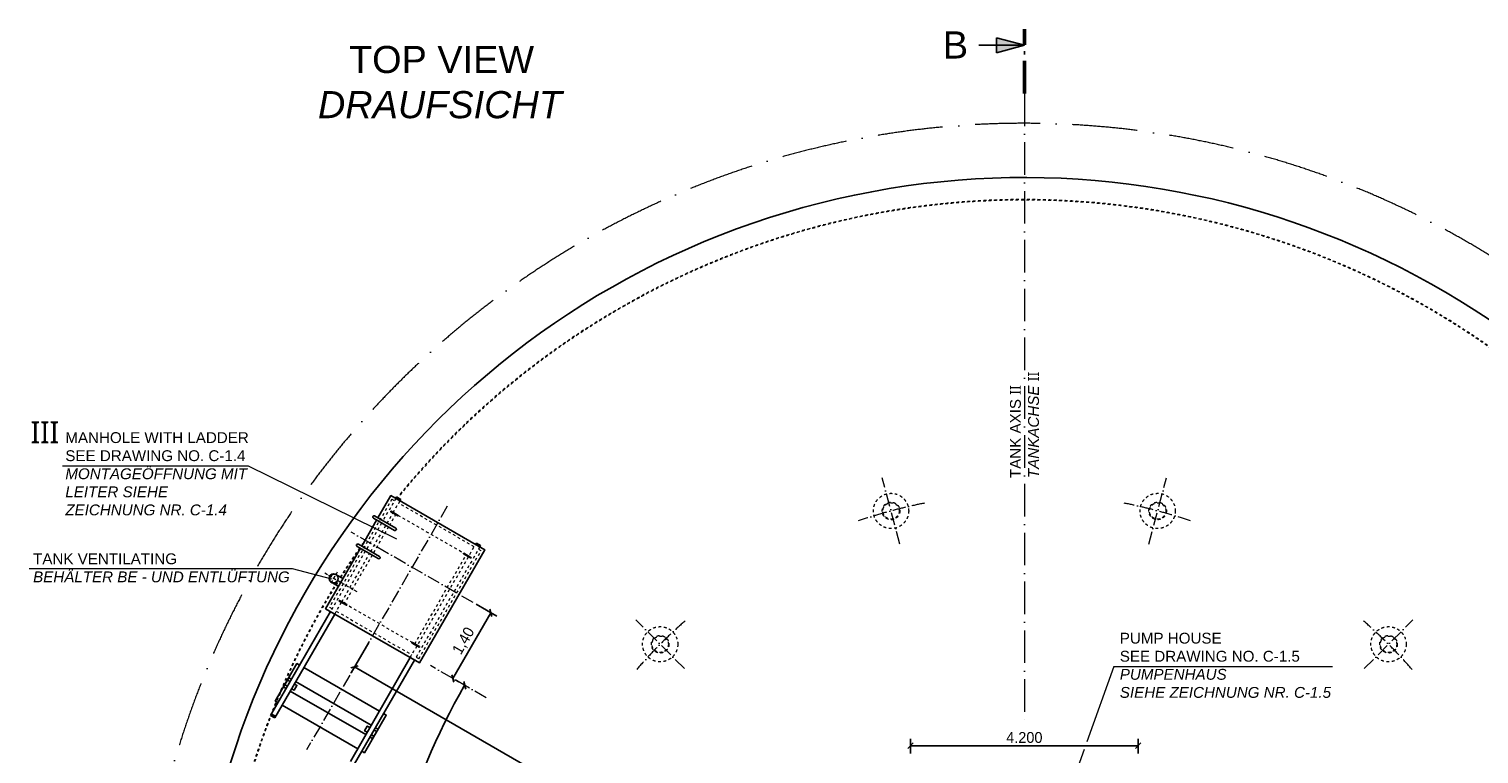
# Model space of a CAD drawing. Header units: millimetres. Extents: x -3395 to 5934498, y -177084 to 63013.
# Tile 42 of 256: x 22429 to 49176, y 4694 to 18064. Entities that reach past the tile are written whole.
import ezdxf

# ---------------------------------------------------------------- set-up
doc = ezdxf.new("R2010")
doc.units = ezdxf.units.MM
for name, pattern in [('ACAD_ISO02W100', [15, 12, -3]), ('ACAD_ISO10W100', [18, 12, -3, 0, -3]), ('JIS_02_1.0', [2, 1, -1])]:
    doc.linetypes.add(name, pattern=pattern)
doc.layers.add('Bemaßung', color=7, linetype='Continuous', lineweight=9)
doc.layers.add('Beschriftung', color=7, linetype='Continuous', lineweight=9)
doc.styles.add('LBB3.5M1000', font='isocp.shx', dxfattribs={"height": 3.5})
doc.dimstyles.new('DIN', dxfattribs={"dimtxt": 2.5, "dimasz": 2.5, "dimexe": 1.25, "dimexo": 0.625, "dimtad": 1, "dimtih": 1, "dimdec": 4, "dimdsep": 46, "dimlunit": 6, "dimtxsty": 'Standard', "dimcen": 2.5, "dimadec": 0, "dimazin": 0, "dimtfac": 1, "dimtdec": 4, "dimtmove": 0, "dimatfit": 3, "dimfxl": 0, "dimtvp": 1, "dimtolj": 1, "dimtzin": 0, "dimarcsym": 0})

# ---------------------------------------------------------------- blocks, each defined once
blk = doc.blocks.new('_Oblique')
at = {"color": 0, "linetype": 'ByBlock', "lineweight": -2}
blk.add_line((-0.5, -0.5), (0.5, 0.5), dxfattribs=at)
blk = doc.blocks.new('*D1')
at = {"layer": 'Bemaßung', "color": 0, "lineweight": -2, "transparency": 16777216}
blk.add_arc((40789, 0), 11921, 150, 180, dxfattribs=at)
at = {"layer": 'DEFPOINTS', "color": 0, "transparency": 16777216}
for p in [(29833, 6326), (30864, 5731), (29587, 4077), (22908, 0), (54595, 0)]:
    blk.add_point(p, dxfattribs=at)
at = {"layer": 'Bemaßung', "color": 0, "lineweight": -2, "transparency": 16777216, "xscale": 100, "yscale": 100, "zscale": 100}
for p, rotation in [((30466, 5960), 60.00000000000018), ((28869, 0), 270)]:
    blk.add_blockref('_Oblique', p, dxfattribs=dict(at, rotation=rotation))
at = {"layer": 'Bemaßung', "color": 0, "transparency": 16777216, "insert": (29058, 3124), "char_height": 200, "attachment_point": 5, "rotation": 75.0877}
blk.add_mtext('\\A1;30°', dxfattribs=at)
blk = doc.blocks.new('*D4')
at = {"layer": 'Bemaßung', "color": 0, "lineweight": -2, "transparency": 16777216}
for p, q in [((30948, 7298), (30248, 6086)), ((30675, 7456), (31057, 7236)), ((30302, 6055), (30357, 6023))]:
    blk.add_line(p, q, dxfattribs=at)
at = {"layer": 'DEFPOINTS', "color": 0, "transparency": 16777216}
for p in [(30621, 7487), (30248, 6086), (30248, 6086)]:
    blk.add_point(p, dxfattribs=at)
at = {"layer": 'Bemaßung', "color": 0, "lineweight": -2, "transparency": 16777216, "xscale": 100, "yscale": 100, "zscale": 100}
for p, rotation in [((30948, 7298), 60.00000000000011), ((30248, 6086), 240.0000000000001)]:
    blk.add_blockref('_Oblique', p, dxfattribs=dict(at, rotation=rotation))
at = {"layer": 'Bemaßung', "color": 0, "transparency": 16777216, "insert": (30454, 6775), "char_height": 200, "attachment_point": 5, "rotation": 60}
blk.add_mtext('\\A1;1,40', dxfattribs=at)
blk = doc.blocks.new('*D402')
at = {"layer": 'Bemaßung', "color": 0, "lineweight": -2, "transparency": 16777216}
for p, q in [((28695, 6752), (28372, 6192)), ((28434, 6301), (40429, -624)), ((40689, -173), (40366, -733))]:
    blk.add_line(p, q, dxfattribs=at)
at = {"layer": 'DEFPOINTS', "color": 0, "transparency": 16777216}
for p in [(28795, 6925), (40789, 0), (40429, -624)]:
    blk.add_point(p, dxfattribs=at)
at = {"layer": 'Bemaßung', "color": 0, "lineweight": -2, "transparency": 16777216, "xscale": 100, "yscale": 100, "zscale": 100}
for p, rotation in [((28434, 6301), 150), ((40429, -624), 329.9999999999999)]:
    blk.add_blockref('_Oblique', p, dxfattribs=dict(at, rotation=rotation))
at = {"layer": 'Bemaßung', "color": 0, "transparency": 16777216, "insert": (34507, 3055), "char_height": 200, "attachment_point": 5, "rotation": 330}
blk.add_mtext('\\A1;13.850', dxfattribs=at)
blk = doc.blocks.new('*D403')
at = {"layer": 'Bemaßung', "color": 0, "lineweight": -2, "transparency": 16777216}
for p, q in [((53284, 6059), (53650, 5425)), ((53587, 5534), (41593, -1391)), ((41289, -866), (41655, -1500))]:
    blk.add_line(p, q, dxfattribs=at)
at = {"layer": 'DEFPOINTS', "color": 0, "transparency": 16777216}
for p in [(52784, 6925), (40789, 0), (41593, -1391)]:
    blk.add_point(p, dxfattribs=at)
at = {"layer": 'Bemaßung', "color": 0, "lineweight": -2, "transparency": 16777216, "xscale": 100, "yscale": 100, "zscale": 100}
for p, rotation in [((53587, 5534), 29.99999999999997), ((41593, -1391), 210)]:
    blk.add_blockref('_Oblique', p, dxfattribs=dict(at, rotation=rotation))
at = {"layer": 'Bemaßung', "color": 0, "transparency": 16777216, "insert": (47515, 2308), "char_height": 200, "attachment_point": 5, "rotation": 30}
blk.add_mtext('\\A1;13.850', dxfattribs=at)
blk = doc.blocks.new('*D755')
at = {"layer": 'Bemaßung', "color": 0, "lineweight": -2, "transparency": 16777216}
for p, q in [((38689, 4700), (38689, 4972)), ((42889, 4847), (38689, 4847)), ((42889, 4700), (42889, 4972))]:
    blk.add_line(p, q, dxfattribs=at)
at = {"layer": 'DEFPOINTS', "color": 0, "transparency": 16777216}
for p in [(38689, 4847), (38689, 4100), (42889, 4100)]:
    blk.add_point(p, dxfattribs=at)
at = {"layer": 'Bemaßung', "color": 0, "lineweight": -2, "transparency": 16777216, "xscale": 100, "yscale": 100, "zscale": 100, "rotation": 180}
blk.add_blockref('_Oblique', (38689, 4847), dxfattribs=at)
at = {"layer": 'Bemaßung', "color": 0, "lineweight": -2, "transparency": 16777216, "xscale": 100, "yscale": 100, "zscale": 100}
blk.add_blockref('_Oblique', (42889, 4847), dxfattribs=at)
at = {"layer": 'Bemaßung', "color": 0, "transparency": 16777216, "insert": (40789, 4997), "char_height": 200, "attachment_point": 5}
blk.add_mtext('\\A1;4.200', dxfattribs=at)

msp = doc.modelspace()

# ---------------------------------------------------------------- hatches: boundary and pattern name
for points in [[(40789.44271, 17764.42147), (40277.25022, 17764.42147), (40277.25022, 17901.66303)], [(40789.44271, 17764.42147), (40277.25022, 17627.17991), (40277.25022, 17764.42147)]]:
    msp.add_hatch(color=256).paths.add_polyline_path(points)
at = {"layer": 'Beschriftung'}
for points in [[(28049.06165, 8017.1627, 0.4142135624), (27964.91165, 7933.0127), (27978.50431, 7933.0127, -0.316340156), (28049.06165, 8003.57004)], [(27978.50431, 7933.0127), (27964.91165, 7933.0127, 0.1989123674), (27989.55861, 7873.50967, -0.1800703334)], [(28049.06165, 8017.1627), (28049.06165, 8003.57004, -0.1800703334), (28108.56469, 7992.51574, 0.1989123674)]]:
    msp.add_hatch(color=256, dxfattribs=at).paths.add_polyline_path(points)

# ---------------------------------------------------------------- linework, layer by layer
at = {"linetype": 'ACAD_ISO10W100', "lineweight": 50, "ltscale": 50}
msp.add_line((40789.44271, 16875), (40789.44271, 18064.42147), dxfattribs=at)
for p, q in [((40789.44271, 17764.42147), (39949.52873, 17764.42147)), ((40789.44271, 17764.42147), (40277.25022, 17901.66303)), ((40277.25022, 17901.66303), (40277.25022, 17764.42147)), ((40789.44271, 17764.42147), (40277.25022, 17627.17991)), ((40277.25022, 17627.17991), (40277.25022, 17764.42147)), ((29195.05519, 9407.56902), (29210.05519, 9433.54978)), ((29282.99748, 9379.88953), (29205.05519, 9424.88953)), ((29287.99748, 9388.54978), (29210.05519, 9433.54978)), ((29287.99748, 9388.54978), (29272.99748, 9362.56902)), ((29103.36927, 9159.12707), (29233.27308, 9084.12707)), ((29239.27308, 9094.51937), (29109.36927, 9169.51937)), ((28781.26868, 9041.23248), (29170.98011, 8816.23248)), ((29195.13011, 8858.06151), (28805.41868, 9083.06151)), ((28895.13011, 8338.44627), (28505.41868, 8563.44627)), ((30681.98425, 8583.73114), (30666.98425, 8557.75038)), ((30676.98425, 8575.07089), (30754.92653, 8530.07089)), ((30681.98425, 8583.73114), (30759.92653, 8538.73114)), ((28481.26868, 8521.61724), (28870.98011, 8296.61724)), ((30575.61246, 8309.12707), (30445.70865, 8384.12707)), ((30451.70865, 8394.51937), (30581.61246, 8319.51937)), ((30744.92653, 8512.75038), (30759.92653, 8538.73114)), ((28006.98665, 7860.13666), (28136.89046, 7785.13666)), ((28091.13665, 8005.88874), (28220.42796, 7929.82786)), ((28153.36927, 7513.6788), (28283.27308, 7438.6788)), ((28289.27308, 7449.07111), (28159.36927, 7524.07111)), ((26885.05519, 5406.53165), (27990.05519, 7320.44779)), ((28067.99748, 7275.44779), (26962.99748, 5361.53165)), ((29625.61246, 6663.6788), (29495.70865, 6738.6788)), ((29501.70865, 6749.07111), (29631.61246, 6674.07111)), ((29461.98425, 6470.62916), (28356.98425, 4556.71302)), ((28434.92653, 4511.71302), (29539.92653, 6425.62916)), ((27122.26673, 5927.75681), (27222.26673, 6100.96189)), ((27122.26673, 5927.75681), (27170.05519, 5900.16613)), ((27222.26673, 6100.96189), (27270.05519, 6073.37121)), ((27347.99748, 6028.37121), (28741.98425, 5223.55258)), ((27247.99748, 5855.16613), (28641.98425, 5050.3475)), ((26962.99748, 5361.53165), (26885.05519, 5406.53165)), ((26967.99748, 5370.19191), (26890.05519, 5415.19191)), ((28767.715, 4977.75681), (28867.715, 5150.96189)), ((28819.92653, 5178.55258), (28867.715, 5150.96189)), ((28719.92653, 5005.3475), (28767.715, 4977.75681))]:
    msp.add_line(p, q)
at = {"linetype": 'ACAD_ISO10W100', "lineweight": 18, "ltscale": 50}
msp.add_line((40789.44271, 16875), (40789.44271, 5296.27449), dxfattribs=at)
at = {"linetype": 'ACAD_ISO10W100', "lineweight": 18, "ltscale": 20}
for p, q in [((38494.83599, 8563.58885), (38166.48757, 9789.00185)), ((43084.04942, 8563.58885), (43412.39785, 9789.00185)), ((30144.99086, 9263.26859), (27549.99086, 4768.59674)), ((30620.82389, 7487.43557), (28369.15784, 8787.43557)), ((34520.46057, 6268.98213), (33623.396, 7166.04671)), ((47058.42484, 6268.98213), (47955.48941, 7166.04671)), ((30863.64722, 5730.6607), (29833.10925, 6325.64207))]:
    msp.add_line(p, q, dxfattribs=at)
at = {"linetype": 'JIS_02_1.0', "lineweight": 18, "ltscale": 50}
for p, q in [((29122.26673, 9391.85843), (27972.26673, 7400)), ((29195.05519, 9407.56902), (28957.13019, 8995.47083)), ((29170.05519, 9364.26775), (29122.26673, 9391.85843)), ((29148.49748, 9146.92869), (29272.99748, 9362.56902)), ((29035.07248, 8950.47083), (29142.49748, 9136.53639)), ((29195.47181, 9118.65335), (29082.54681, 8923.06151)), ((30494.50992, 8368.65335), (29195.47181, 9118.65335)), ((30641.98425, 8514.44911), (29247.99748, 9319.26775)), ((28932.98019, 8953.6418), (28657.13019, 8475.85559)), ((28735.07248, 8430.85559), (29010.92248, 8908.6418)), ((29058.39681, 8881.23248), (28782.54681, 8403.44627)), ((28632.98019, 8434.02656), (27990.05519, 7320.44779)), ((28198.49748, 7501.48042), (28710.92248, 8389.02656)), ((28758.39681, 8361.61724), (28245.47181, 7473.20508)), ((29461.98425, 6470.62916), (30666.98425, 8557.75038)), ((30744.92653, 8512.75038), (29539.92653, 6425.62916)), ((29544.50992, 6723.20508), (30494.50992, 8368.65335)), ((29617.715, 6450), (30767.715, 8441.85843)), ((30767.715, 8441.85843), (30719.92653, 8469.44911)), ((28067.99748, 7275.44779), (28192.49748, 7491.08812)), ((27972.26673, 7400), (28020.05519, 7372.40932)), ((28097.99748, 7327.40932), (29491.98425, 6522.59068)), ((28245.47181, 7473.20508), (29544.50992, 6723.20508)), ((29569.92653, 6477.59068), (29617.715, 6450))]:
    msp.add_line(p, q, dxfattribs=at)
at = {"linetype": 'ACAD_ISO10W100', "lineweight": 18, "ltscale": 5}
for p, q in [((28482.07435, 7683.0127), (27875.85657, 8033.0127)), ((28116.13665, 8049.19001), (27981.98665, 7816.83539))]:
    msp.add_line(p, q, dxfattribs=at)
for points in [[(28866.04046, 9048.06151), (29103.96546, 9460.1597), (30836.01627, 8460.1597), (29631.01627, 6373.03848), (27898.96546, 7373.03848), (28541.89046, 8486.61724)], [(29209.38532, 9422.38953), (29199.38532, 9405.06902), (29268.66735, 9365.06902), (29278.66735, 9382.38953)], [(28566.04046, 8528.44627), (28841.89046, 9006.23248)], [(30750.59641, 8532.57089), (30740.59641, 8515.25038), (30671.31438, 8555.25038), (30681.31438, 8572.57089)], [(27420.05519, 6333.17883), (27372.26673, 6360.76952), (26972.26673, 5667.94919), (27020.05519, 5640.35851)], [(28891.98425, 5483.3602), (27497.99748, 6288.17883)], [(27195.05519, 5943.4674), (27147.4238, 5970.9674), (27197.4238, 6057.56994), (27245.05519, 6030.06994)], [(27322.99748, 5985.06994), (27370.62888, 5957.56994), (27320.62888, 5870.9674), (27272.99748, 5898.4674)], [(26894.38532, 5412.69191), (26904.38532, 5430.01241), (26973.66735, 5390.01241), (26963.66735, 5372.69191)], [(27097.99748, 5595.35851), (28491.98425, 4790.53987)], [(28569.92653, 4745.53987), (28617.715, 4717.94919), (29017.715, 5410.76952), (28969.92653, 5438.3602)], [(28716.98425, 5180.25131), (28669.35285, 5207.75131), (28619.35285, 5121.14877), (28666.98425, 5093.64877)], [(28744.92653, 5048.64877), (28792.55793, 5021.14877), (28842.55793, 5107.75131), (28794.92653, 5135.25131)]]:
    msp.add_lwpolyline(points)
at = {"linetype": 'JIS_02_1.0', "lineweight": 18, "ltscale": 50}
for centre, radius in [((38330.66178, 9176.29535), 325), ((43248.22363, 9176.29535), 325), ((38330.66178, 9176.29535), 161.95), ((38330.66178, 9176.29535), 150.95), ((43248.22363, 9176.29535), 161.95), ((43248.22363, 9176.29535), 150.95), ((34071.92828, 6717.51442), 325), ((47506.95713, 6717.51442), 325), ((34071.92828, 6717.51442), 161.95), ((34071.92828, 6717.51442), 150.95), ((47506.95713, 6717.51442), 161.95), ((47506.95713, 6717.51442), 150.95)]:
    msp.add_circle(centre, radius, dxfattribs=at)
msp.add_circle((28049.06165, 7933.0127), 84.15)
at = {"linetype": 'ACAD_ISO10W100', "lineweight": 13, "ltscale": 100}
msp.add_arc((40789.44271, 0), 16325, 189.98200399, 174.084252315, dxfattribs=at)
at = {"linetype": 'Continuous'}
msp.add_arc((40789.44271, 0), 15325, 312.318634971, 178.371022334, dxfattribs=at)
at = {"linetype": 'JIS_02_1.0', "lineweight": 18, "ltscale": 50}
for centre, radius, start, end in [((40789.44271, 0), 14919, 28.172208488, 140.625924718), ((40789.44271, 0), 14909, 28.170982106, 140.619580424), ((40764.44271, -43.30127), 14919, 144.487357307, 144.907958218), ((40764.44271, -43.30127), 14919, 145.094160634, 147.566805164), ((40764.44271, -43.30127), 14909, 145.090862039, 147.565486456), ((40764.44271, -43.30127), 14909, 144.901027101, 144.904533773), ((40789.44271, 0), 14919, 148.210632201, 180.727498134), ((40789.44271, 0), 14909, 148.209431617, 180.72798612)]:
    msp.add_arc(centre, radius, start, end, dxfattribs=at)
at = {"linetype": 'ACAD_ISO02W100', "lineweight": 18, "ltscale": 10}
for centre, start, end in [((40864.44271, 129.90381), 141.489116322, 141.514340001), ((40764.44271, -43.30127), 144.901027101, 144.904533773)]:
    msp.add_arc(centre, 14909, start, end, dxfattribs=at)
for centre, radius, start, end in [((29106.36927, 9164.32322), 6, 60, 240), ((29236.27308, 9089.32322), 6, 240, 60), ((28793.34368, 9062.147), 24.15, 60, 240), ((29183.05511, 8837.147), 24.15, 240, 60), ((28493.34368, 8542.53175), 24.15, 60, 240), ((28883.05511, 8317.53175), 24.15, 240, 60), ((30448.70865, 8389.32322), 6, 60, 240), ((30578.61246, 8314.32322), 6, 240, 60), ((28156.36927, 7518.87495), 6, 60, 240), ((28286.27308, 7443.87495), 6, 240, 60), ((29498.70865, 6743.87495), 6, 60, 240), ((29628.61246, 6668.87495), 6, 240, 60)]:
    msp.add_arc(centre, radius, start, end)
at = {"linetype": 'ACAD_ISO10W100', "lineweight": 18, "ltscale": 20}
for start, end in [(101.17361695, 108.82638305), (71.17361695, 78.82638305), (131.17361695, 138.82638305), (41.17361695, 48.82638305)]:
    msp.add_arc((40789.44271, 0), 9500, start, end, dxfattribs=at)
at = {"linetype": 'ACAD_ISO02W100', "lineweight": 18, "ltscale": 7}
msp.add_arc((40764.44271, -43.30127), 14919, 144.487357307, 144.907958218, dxfattribs=at)
at = {"layer": 'Beschriftung', "lineweight": 13}
for p, q in [((23047.20936, 10008.58537), (26471.14533, 10008.58537)), ((26471.14533, 10008.58537), (29206.06521, 8661.85608)), ((22429.38153, 8117.43838), (27284.60016, 8117.43838)), ((27284.60016, 8117.43838), (28009.84255, 7921.88026)), ((42440.19165, 6309.48184), (41942.14381, 4919.23795)), ((42440.19165, 6309.48184), (46476.51808, 6306.96693)), ((41891.88441, 4778.94454), (41429.88983, 3489.33923))]:
    msp.add_line(p, q, dxfattribs=at)
at = {"layer": 'Beschriftung'}
msp.add_arc((28063.96361, 7918.11075), 86.74883, 59.059982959, 210.940017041, dxfattribs=at)

# ---------------------------------------------------------------- texts
at = {"layer": 'Beschriftung', "attachment_point": 1, "style": 'LBB3.5M1000'}
for s, insert, char_height, width in [('{\\fArial|b0|i0|c0|p34;B}', (39286.15563, 18020.31838), 500, 335.8461916), ('\\pi911.06;{\\fArial|b0|i0|c0|p34;TOP VIEW\\P\\pi338.42;\\fArial|b0|i1|c0|p34;DRAUFSICHT}', (27420.81927, 17752.64344), 500, 5212.9838851), ('{\\fSegoe UI|b0|i0|c0|p34;\\H2x;\\C256;III}', (22456.96528, 10826.01457), 200, 517.2088703), ('{\\fArial|b0|i0|c0|p34;\\C256;MANHOLE WITH LADDER\\PSEE DRAWING NO. C-1.4\\P\\fArial|b0|i1|c0|p34;MONTAGEÖFFNUNG MIT\\PLEITER SIEHE\\PZEICHNUNG NR. C-1.4}', (23099.5921, 10628.79096), 200, 7399.5425203), ('{\\fArial|b0|i0|c0|p34;\\C256;TANK VENTILATING\\P\\fArial|b0|i1|c0|p34;BEHÄLTER BE - UND ENTLÜFTUNG}', (22504.97863, 8393.64831), 200, 6779.5439945), ('{\\fArial|b0|i0|c0|p34;\\C256;PUMP HOUSE\\PSEE DRAWING NO. C-1.5\\P\\fArial|b0|i1|c0|p34;PUMPENHAUS\\PSIEHE ZEICHNUNG NR. C-1.5}', (42550.10652, 6929.68743), 200, 7399.5425203)]:
    msp.add_mtext(s, dxfattribs=dict(at, insert=insert, char_height=char_height, width=width))
at = {"layer": 'Beschriftung', "insert": (40524.47874, 9781.60872), "char_height": 200, "width": 2206.150288, "attachment_point": 1, "rotation": 90, "style": 'LBB3.5M1000'}
msp.add_mtext('{\\fArial|b0|i0|c0|p34;TANK AXIS \\fSegoe UI|b0|i0|c0|p34;II\\fArial|b0|i0|c0|p34;\\P\\fArial|b0|i1|c0|p34;TANKACHSE \\fSegoe UI|b0|i0|c0|p34;II}', dxfattribs=at)

# ---------------------------------------------------------------- dimensions: what is measured, and where the dimension line sits
at = {"layer": 'Bemaßung'}
dim = msp.add_linear_dim(base=(30248.28944, 6085.93768), p1=(30620.82389, 7487.43557), p2=(30248.28944, 6085.93768), angle=60, text='1,40', dimstyle='DIN', override={"dimscale": 100, "dimtxt": 2, "dimasz": 1, "dimgap": 0.5, "dimtih": 0, "dimblk1": 'Oblique', "dimblk2": 'Oblique', "dimsah": 1, "dimtmove": 2}, dxfattribs=at)
dim.commit()
dim.dimension.update_dxf_attribs({"geometry": '*D4', "text_midpoint": (30453.95187, 6775.48879)})
for base, p1, angle, override, picture, middle in [((40428.94204, -624.40547), (28794.99086, 6925), 330, {"dimscale": 100, "dimtxt": 2, "dimasz": 1, "dimexo": 2, "dimgap": 0.5, "dimtih": 0, "dimblk1": 'Oblique', "dimblk2": 'Oblique', "dimsah": 1, "dimtmove": 2}, '*D402', (34506.71612, 3055.31974)), ((41592.74426, -1391.35911), (52783.89455, 6925), 210, {"dimscale": 100, "dimtxt": 2, "dimasz": 1, "dimexo": 10, "dimgap": 0.5, "dimtih": 0, "dimblk1": 'Oblique', "dimblk2": 'Oblique', "dimsah": 1, "dimtmove": 2}, '*D403', (47514.97018, 2308.3738))]:
    dim = msp.add_linear_dim(base=base, p1=p1, p2=(40789.44271, 0), angle=angle, dimstyle='DIN', override=override, dxfattribs=at)
    dim.commit()
    dim.dimension.update_dxf_attribs({"geometry": picture, "text_midpoint": middle, "dimtype": 161})
dim = msp.add_angular_dim_2l(base=(29587.46697, 4077.18573), line1=((30863.64722, 5730.6607), (29833.10925, 6325.64207)), line2=((22907.56683, 0), (54595.45012, 0)), dimstyle='DIN', override={"dimscale": 100, "dimtxt": 2, "dimasz": 1, "dimgap": 0.5, "dimtih": 0, "dimblk1": 'Oblique', "dimblk2": 'Oblique', "dimsah": 1, "dimtmove": 2}, dxfattribs=at)
dim.commit()
dim.dimension.update_dxf_attribs({"geometry": '*D1', "text_midpoint": (29058.05558, 3124.17715), "dimtype": 162})
dim = msp.add_linear_dim(base=(38689.44271, 4847.3689), p1=(42889.44271, 4100), p2=(38689.44271, 4100), dimstyle='DIN', override={"dimscale": 100, "dimtxt": 2, "dimasz": 1, "dimexo": 6, "dimgap": 0.5, "dimtih": 0, "dimblk1": 'Oblique', "dimblk2": 'Oblique', "dimsah": 1, "dimtmove": 2}, dxfattribs=at)
dim.commit()
dim.dimension.update_dxf_attribs({"geometry": '*D755', "text_midpoint": (40789.44271, 4997.3689)})

doc.saveas('drawing.dxf')
